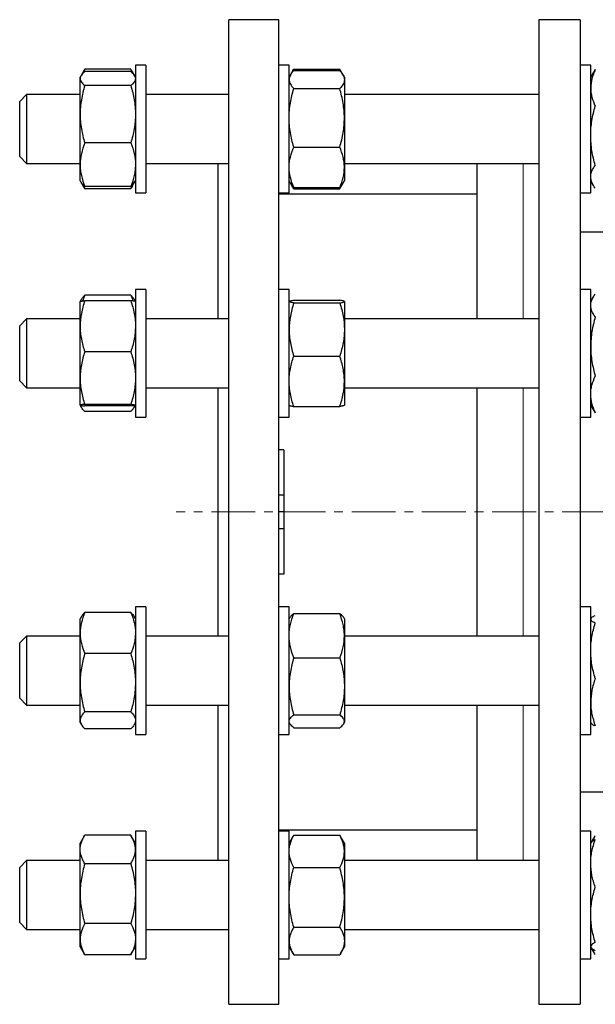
# Model space of a CAD drawing. Header units: millimetres. Extents: x 36 to 762, y 58 to 770.
# Tile 4 of 5: x 422 to 589, y 475 to 760. Entities that reach past the tile are written whole.
import ezdxf

# ---------------------------------------------------------------- set-up
doc = ezdxf.new("R2010")
doc.units = ezdxf.units.MM
doc.linetypes.add('CENTERX2', pattern=[20.32, 12.7, -2.54, 2.54, -2.54])
doc.layers.add('FORMAT', color=7, linetype='Continuous')

msp = doc.modelspace()

# ---------------------------------------------------------------- linework, layer by layer
at = {"color": 7, "linetype": 'Continuous', "lineweight": 25}
for p, q in [((497.37, 760.05), (482.87, 760.05)), ((482.87, 475.05), (482.87, 760.05)), ((497.37, 475.05), (497.37, 760.05)), ((584.67, 760.05), (572.67, 760.05)), ((572.67, 760.05), (572.67, 617.55)), ((584.67, 760.05), (584.67, 617.55)), ((458.87, 746.91), (455.87, 746.91)), ((455.87, 746.91), (455.87, 709.91)), ((458.87, 746.91), (458.87, 709.91)), ((500.37, 746.91), (497.37, 746.91)), ((500.37, 709.91), (500.37, 746.91)), ((587.67, 746.91), (584.67, 746.91)), ((587.67, 709.91), (587.67, 746.91)), ((441.06, 745.48), (440.17, 743.94)), ((454.53, 745.73), (441.21, 745.73)), ((454.53, 745.02), (441.21, 745.02)), ((455.56, 743.94), (454.67, 745.48)), ((500.79, 744.15), (500.37, 743.41)), ((501.46, 745.31), (500.8, 744.17)), ((501.47, 745.31), (501.71, 745.72)), ((501.71, 745.72), (515.03, 745.72)), ((501.71, 745.33), (515.03, 745.33)), ((515.26, 745.31), (515.03, 745.72)), ((515.93, 744.17), (515.27, 745.31)), ((516.37, 743.41), (515.94, 744.15)), ((588.39, 744.66), (587.67, 743.41)), ((440.11, 743.84), (439.87, 743.41)), ((439.87, 743), (439.87, 743.41)), ((439.87, 732.68), (439.87, 743)), ((455.87, 743.41), (455.62, 743.84)), ((516.37, 743.41), (516.37, 742.71)), ((516.37, 742.71), (516.37, 731.63)), ((424.37, 738.41), (422.37, 736.41)), ((439.87, 738.41), (424.37, 738.41)), ((424.37, 738.41), (424.37, 718.41)), ((454.53, 740.98), (441.21, 740.98)), ((482.87, 738.41), (458.87, 738.41)), ((501.71, 740.09), (515.03, 740.09)), ((572.67, 738.41), (516.37, 738.41)), ((422.37, 720.41), (422.37, 736.41)), ((439.87, 718.09), (439.87, 732.68)), ((516.37, 731.63), (516.37, 717.34)), ((454.53, 724.37), (441.21, 724.37)), ((501.71, 723.18), (515.03, 723.18)), ((422.37, 720.41), (424.37, 718.41)), ((424.37, 718.41), (439.87, 718.41)), ((424.37, 718.41), (424.37, 718.41)), ((458.87, 718.41), (482.87, 718.41)), ((479.87, 673.47), (479.87, 718.41)), ((516.37, 718.41), (572.67, 718.41)), ((554.67, 718.41), (554.67, 673.47)), ((439.87, 713.41), (439.87, 718.09)), ((516.37, 717.34), (516.37, 713.41)), ((439.87, 713.41), (440.11, 712.98)), ((440.11, 712.98), (441.06, 711.34)), ((454.67, 711.34), (455.62, 712.98)), ((455.62, 712.98), (455.87, 713.41)), ((500.37, 713.41), (500.79, 712.67)), ((500.79, 712.67), (501.46, 711.52)), ((515.27, 711.52), (515.94, 712.67)), ((515.94, 712.67), (516.37, 713.41)), ((587.67, 713.41), (588.39, 712.17)), ((441.07, 711.35), (441.21, 711.1)), ((454.53, 711.81), (441.21, 711.81)), ((454.53, 711.1), (441.21, 711.1)), ((454.67, 711.35), (454.53, 711.1)), ((455.87, 709.91), (458.87, 709.91)), ((497.37, 709.91), (500.37, 709.91)), ((501.71, 711.5), (515.03, 711.5)), ((501.71, 711.11), (515.03, 711.11)), ((584.67, 709.91), (587.67, 709.91)), ((554.67, 709.55), (497.37, 709.55)), ((687.37, 698.55), (584.67, 698.55)), ((458.87, 681.97), (455.87, 681.97)), ((455.87, 681.97), (455.87, 644.97)), ((458.87, 681.97), (458.87, 644.97)), ((500.37, 681.97), (497.37, 681.97)), ((500.37, 644.97), (500.37, 681.97)), ((587.67, 681.97), (584.67, 681.97)), ((587.67, 644.97), (587.67, 681.97)), ((440.24, 679.12), (439.87, 678.47)), ((439.87, 671.31), (439.87, 678.47)), ((454.53, 680.31), (441.21, 680.31)), ((454.53, 678.69), (441.21, 678.69)), ((455.87, 678.47), (455.49, 679.12)), ((500.38, 678.49), (500.37, 678.47)), ((501.71, 678.85), (515.03, 678.85)), ((516.37, 678.47), (516.36, 678.49)), ((516.37, 678.47), (516.37, 678.45)), ((516.37, 678.45), (516.37, 670.37)), ((588.38, 679.7), (587.67, 678.47)), ((501.71, 678.06), (515.03, 678.06)), ((424.37, 673.47), (422.37, 671.47)), ((439.87, 673.47), (424.37, 673.47)), ((424.37, 673.47), (424.37, 653.47)), ((482.87, 673.47), (458.87, 673.47)), ((572.67, 673.47), (516.37, 673.47)), ((422.37, 655.47), (422.37, 671.47)), ((439.87, 656.31), (439.87, 671.31)), ((516.37, 670.37), (516.37, 655.39)), ((454.53, 663.93), (441.21, 663.93)), ((501.71, 662.68), (515.03, 662.68)), ((439.87, 648.47), (439.87, 656.31)), ((422.37, 655.47), (424.37, 653.47)), ((424.37, 653.47), (439.87, 653.47)), ((458.87, 653.47), (482.87, 653.47)), ((479.87, 581.63), (479.87, 653.47)), ((516.37, 655.39), (516.37, 648.47)), ((516.37, 653.47), (572.67, 653.47)), ((554.67, 653.47), (554.67, 617.55)), ((439.87, 648.47), (440.24, 647.82)), ((454.53, 648.7), (441.21, 648.7)), ((454.53, 648.25), (441.21, 648.25)), ((455.49, 647.82), (455.87, 648.47)), ((500.37, 648.47), (500.38, 648.45)), ((501.71, 648.09), (515.03, 648.09)), ((516.36, 648.45), (516.37, 648.47)), ((587.67, 648.47), (588.38, 647.24)), ((454.53, 646.63), (441.21, 646.63)), ((455.87, 644.97), (458.87, 644.97)), ((497.37, 644.97), (500.37, 644.97)), ((584.67, 644.97), (587.67, 644.97)), ((498.87, 635.55), (497.37, 635.55)), ((498.87, 635.55), (498.87, 622.43)), ((498.87, 622.43), (497.37, 622.43)), ((498.87, 622.43), (498.87, 617.55)), ((498.87, 617.55), (497.37, 617.55)), ((498.87, 617.55), (498.87, 612.66)), ((554.67, 617.55), (554.67, 581.63)), ((572.67, 617.55), (572.67, 475.05)), ((584.67, 617.55), (584.67, 475.05)), ((498.87, 612.66), (497.37, 612.66)), ((498.87, 612.66), (498.87, 599.55)), ((498.87, 599.55), (497.37, 599.55)), ((458.87, 590.13), (455.87, 590.13)), ((455.87, 590.13), (455.87, 553.13)), ((458.87, 590.13), (458.87, 553.13)), ((500.37, 590.13), (497.37, 590.13)), ((500.37, 588.72), (500.37, 590.13)), ((587.67, 590.13), (584.67, 590.13)), ((587.67, 588.72), (587.67, 590.13)), ((440.24, 587.27), (439.87, 586.63)), ((454.53, 588.47), (441.21, 588.47)), ((455.87, 586.63), (455.49, 587.27)), ((500.37, 553.13), (500.37, 588.72)), ((501.71, 588.14), (515.03, 588.14)), ((587.67, 553.13), (587.67, 588.72)), ((439.87, 582.51), (439.87, 586.63)), ((500.57, 586.99), (500.37, 586.63)), ((516.37, 586.63), (516.16, 586.99)), ((516.37, 586.63), (516.37, 581.74)), ((587.74, 586.75), (587.67, 586.63)), ((424.37, 581.63), (422.37, 579.63)), ((439.87, 581.63), (424.37, 581.63)), ((424.37, 581.63), (424.37, 561.63)), ((439.87, 568.13), (439.87, 582.51)), ((482.87, 581.63), (458.87, 581.63)), ((516.37, 581.74), (516.37, 567.09)), ((572.67, 581.63), (516.37, 581.63)), ((422.37, 563.63), (422.37, 579.63)), ((454.53, 576.55), (441.21, 576.55)), ((501.71, 575.34), (515.03, 575.34)), ((439.87, 557.24), (439.87, 568.13)), ((516.37, 567.09), (516.37, 556.98)), ((422.37, 563.63), (424.37, 561.63)), ((424.37, 561.63), (439.87, 561.63)), ((458.87, 561.63), (482.87, 561.63)), ((479.87, 516.68), (479.87, 561.63)), ((516.37, 561.63), (572.67, 561.63)), ((554.67, 561.63), (554.67, 516.68)), ((454.53, 559.71), (441.21, 559.71)), ((501.71, 558.83), (515.03, 558.83)), ((439.87, 556.63), (439.87, 557.24)), ((439.87, 556.63), (440.24, 555.98)), ((455.49, 555.98), (455.87, 556.63)), ((500.37, 556.63), (500.57, 556.26)), ((516.16, 556.26), (516.37, 556.63)), ((516.37, 556.98), (516.37, 556.63)), ((587.67, 556.63), (587.74, 556.5)), ((454.53, 554.78), (441.21, 554.78)), ((455.87, 553.13), (458.87, 553.13)), ((497.37, 553.13), (500.37, 553.13)), ((501.71, 555.12), (515.03, 555.12)), ((584.67, 553.13), (587.67, 553.13)), ((584.67, 536.55), (687.37, 536.55)), ((458.87, 525.18), (455.87, 525.18)), ((455.87, 525.18), (455.87, 488.18)), ((458.87, 525.18), (458.87, 488.18)), ((497.37, 525.55), (554.67, 525.55)), ((500.37, 525.18), (497.37, 525.18)), ((500.37, 513.78), (500.37, 525.18)), ((587.67, 525.18), (584.67, 525.18)), ((587.67, 513.78), (587.67, 525.18)), ((441.06, 523.75), (439.87, 521.68)), ((439.87, 519.87), (439.87, 521.68)), ((454.53, 524), (441.21, 524)), ((455.87, 521.68), (454.67, 523.75)), ((501.46, 523.58), (500.37, 521.68)), ((501.71, 523.98), (501.46, 523.58)), ((501.71, 523.98), (515.03, 523.98)), ((515.03, 523.98), (515.27, 523.58)), ((516.37, 521.68), (515.27, 523.58)), ((516.37, 521.68), (516.37, 519.32)), ((587.75, 521.82), (587.67, 521.68)), ((588.39, 522.93), (587.75, 521.82)), ((439.87, 507.08), (439.87, 519.87)), ((516.37, 519.32), (516.37, 506)), ((424.37, 516.68), (422.37, 514.68)), ((439.87, 516.68), (424.37, 516.68)), ((424.37, 516.68), (424.37, 496.68)), ((482.87, 516.68), (458.87, 516.68)), ((572.67, 516.68), (516.37, 516.68)), ((422.37, 498.68), (422.37, 514.68)), ((454.53, 515.74), (441.21, 515.74)), ((500.37, 488.18), (500.37, 513.78)), ((501.71, 514.65), (515.03, 514.65)), ((587.67, 488.18), (587.67, 513.78)), ((439.87, 493.89), (439.87, 507.08)), ((516.37, 506), (516.37, 493.36)), ((422.37, 498.68), (424.37, 496.68)), ((424.37, 496.68), (439.87, 496.68)), ((454.53, 498.42), (441.21, 498.42)), ((458.87, 496.68), (482.87, 496.68)), ((501.71, 497.35), (515.03, 497.35)), ((516.37, 496.68), (572.67, 496.68)), ((439.87, 491.68), (439.87, 493.89)), ((516.37, 493.36), (516.37, 491.68)), ((439.87, 491.68), (441.06, 489.61)), ((454.67, 489.61), (455.87, 491.68)), ((500.37, 491.68), (501.46, 489.78)), ((515.27, 489.78), (516.37, 491.68)), ((587.67, 491.68), (587.75, 491.55)), ((587.76, 491.52), (588.39, 490.44)), ((441.21, 489.37), (441.06, 489.62)), ((454.53, 489.37), (441.21, 489.37)), ((454.53, 489.37), (454.67, 489.62)), ((455.87, 488.18), (458.87, 488.18)), ((497.37, 488.18), (500.37, 488.18)), ((501.71, 489.38), (515.03, 489.38)), ((584.67, 488.18), (587.67, 488.18)), ((482.87, 475.05), (497.37, 475.05)), ((572.67, 475.05), (584.67, 475.05))]:
    msp.add_line(p, q, dxfattribs=at)
at = {"color": 8, "linetype": 'Continuous', "lineweight": 18}
for p, q in [((568.11, 673.47), (568.11, 718.41)), ((568.11, 617.55), (568.11, 653.47)), ((568.11, 581.63), (568.11, 617.55)), ((568.11, 516.68), (568.11, 561.63))]:
    msp.add_line(p, q, dxfattribs=at)
at = {"color": 7, "linetype": 'Continuous', "lineweight": 25}
for points, knots in [([(441.21, 745.02), (440.8, 744.69), (440.46, 744.36), (439.99, 743.68), (439.87, 743.34), (439.87, 743)], [0, 0, 0, 0, 0.5, 0.5, 1, 1, 1, 1]), ([(441.21, 745.73), (441.1, 745.55), (440.9, 745.21), (440.66, 744.75), (440.54, 744.47), (440.5, 744.36)], [0, 0, 0, 0, 0.383356, 0.767004, 1, 1, 1, 1]), ([(454.53, 745.73), (454.63, 745.55), (454.83, 745.21), (455.07, 744.75), (455.19, 744.47), (455.23, 744.36)], [0, 0, 0, 0, 0.383356, 0.767004, 1, 1, 1, 1]), ([(454.53, 745.02), (454.94, 744.69), (455.27, 744.36), (455.74, 743.68), (455.87, 743.34), (455.87, 743)], [0, 0, 0, 0, 0.5, 0.5, 1, 1, 1, 1]), ([(501.71, 745.33), (501.5, 745.12), (501.32, 744.9), (500.98, 744.47), (500.84, 744.25), (500.49, 743.59), (500.37, 743.15), (500.37, 742.71)], [0, 0, 0, 0, 0.25, 0.25, 0.5, 0.5, 1, 1, 1, 1]), ([(501.27, 744.84), (501.3, 744.89), (501.42, 745.19), (501.58, 745.48), (501.71, 745.72)], [0, 0, 0, 0, 0.185245, 1, 1, 1, 1]), ([(515.46, 744.84), (515.43, 744.89), (515.31, 745.19), (515.15, 745.48), (515.03, 745.72)], [0, 0, 0, 0, 0.1852453, 1, 1, 1, 1]), ([(515.03, 745.33), (515.23, 745.12), (515.42, 744.9), (515.75, 744.47), (515.89, 744.25), (516.24, 743.59), (516.37, 743.15), (516.37, 742.71)], [0, 0, 0, 0, 0.25, 0.25, 0.5, 0.5, 1, 1, 1, 1]), ([(589.01, 745.59), (588.81, 745.16), (588.62, 744.73), (588.29, 743.85), (588.15, 743.41), (587.8, 742.1), (587.67, 741.21), (587.67, 740.32)], [0, 0, 0, 0, 0.25, 0.25, 0.5, 0.5, 1, 1, 1, 1]), ([(589.01, 745.59), (588.88, 745.41), (588.65, 745.1), (588.47, 744.79), (588.39, 744.66)], [0, 0, 0, 0, 0.579015, 1, 1, 1, 1]), ([(439.87, 743), (439.87, 742.83), (439.9, 742.66), (440.02, 742.32), (440.11, 742.15), (440.46, 741.64), (440.8, 741.31), (441.21, 740.98)], [0, 0, 0, 0, 0.25, 0.25, 0.5, 0.5, 1, 1, 1, 1]), ([(455.87, 743), (455.87, 742.83), (455.83, 742.66), (455.71, 742.32), (455.62, 742.15), (455.27, 741.64), (454.93, 741.31), (454.53, 740.98)], [0, 0, 0, 0, 0.25, 0.25, 0.5, 0.5, 1, 1, 1, 1]), ([(500.37, 742.71), (500.37, 742.49), (500.4, 742.27), (500.52, 741.82), (500.61, 741.6), (500.97, 740.94), (501.3, 740.52), (501.71, 740.09)], [0, 0, 0, 0, 0.25, 0.25, 0.5, 0.5, 1, 1, 1, 1]), ([(516.37, 742.71), (516.37, 742.49), (516.34, 742.27), (516.21, 741.82), (516.12, 741.6), (515.77, 740.94), (515.43, 740.52), (515.03, 740.09)], [0, 0, 0, 0, 0.25, 0.25, 0.5, 0.5, 1, 1, 1, 1]), ([(441.21, 740.98), (441, 740.3), (440.82, 739.62), (440.48, 738.24), (440.34, 737.55), (439.99, 735.47), (439.87, 734.08), (439.87, 732.68)], [0, 0, 0, 0, 0.25, 0.25, 0.5, 0.5, 1, 1, 1, 1]), ([(454.53, 740.98), (454.73, 740.3), (454.92, 739.62), (455.25, 738.24), (455.39, 737.55), (455.74, 735.47), (455.87, 734.08), (455.87, 732.68)], [0, 0, 0, 0, 0.25, 0.25, 0.5, 0.5, 1, 1, 1, 1]), ([(500.37, 731.63), (500.37, 732.35), (500.4, 733.07), (500.52, 734.5), (500.61, 735.21), (500.96, 737.32), (501.3, 738.71), (501.71, 740.09)], [0, 0, 0, 0, 0.25, 0.25, 0.5, 0.5, 1, 1, 1, 1]), ([(516.37, 731.63), (516.37, 732.35), (516.33, 733.07), (516.21, 734.5), (516.12, 735.21), (515.77, 737.32), (515.43, 738.71), (515.03, 740.09)], [0, 0, 0, 0, 0.25, 0.25, 0.5, 0.5, 1, 1, 1, 1]), ([(587.67, 740.32), (587.67, 739.88), (587.7, 739.43), (587.82, 738.53), (587.92, 738.09), (588.27, 736.77), (588.61, 735.91), (589.01, 735.06)], [0, 0, 0, 0, 0.25, 0.25, 0.5, 0.5, 1, 1, 1, 1]), ([(439.87, 732.68), (439.87, 731.97), (439.9, 731.27), (440.02, 729.86), (440.11, 729.16), (440.47, 727.08), (440.8, 725.72), (441.21, 724.37)], [0, 0, 0, 0, 0.25, 0.25, 0.5, 0.5, 1, 1, 1, 1]), ([(455.87, 732.68), (455.87, 731.97), (455.84, 731.27), (455.71, 729.86), (455.62, 729.16), (455.27, 727.08), (454.93, 725.72), (454.53, 724.37)], [0, 0, 0, 0, 0.25, 0.25, 0.5, 0.5, 1, 1, 1, 1]), ([(587.67, 726.47), (587.67, 727.2), (587.7, 727.93), (587.82, 729.38), (587.92, 730.1), (588.27, 732.24), (588.6, 733.66), (589.01, 735.06)], [0, 0, 0, 0, 0.25, 0.25, 0.5, 0.5, 1, 1, 1, 1]), ([(501.71, 723.18), (501.3, 724.56), (500.96, 725.95), (500.49, 728.77), (500.37, 730.19), (500.37, 731.63)], [0, 0, 0, 0, 0.5, 0.5, 1, 1, 1, 1]), ([(515.03, 723.18), (515.44, 724.56), (515.77, 725.95), (516.24, 728.77), (516.37, 730.19), (516.37, 731.63)], [0, 0, 0, 0, 0.5, 0.5, 1, 1, 1, 1]), ([(441.21, 724.37), (440.8, 723.35), (440.46, 722.31), (439.99, 720.22), (439.87, 719.16), (439.87, 718.09)], [0, 0, 0, 0, 0.5, 0.5, 1, 1, 1, 1]), ([(454.53, 724.37), (454.94, 723.35), (455.27, 722.31), (455.74, 720.22), (455.87, 719.16), (455.87, 718.09)], [0, 0, 0, 0, 0.5, 0.5, 1, 1, 1, 1]), ([(589.01, 717.88), (588.6, 719.29), (588.26, 720.7), (587.8, 723.56), (587.67, 725.01), (587.67, 726.47)], [0, 0, 0, 0, 0.5, 0.5, 1, 1, 1, 1]), ([(500.37, 717.34), (500.37, 717.83), (500.4, 718.33), (500.52, 719.31), (500.61, 719.8), (500.96, 721.26), (501.3, 722.22), (501.71, 723.18)], [0, 0, 0, 0, 0.25, 0.25, 0.5, 0.5, 1, 1, 1, 1]), ([(516.37, 717.34), (516.37, 717.83), (516.33, 718.33), (516.21, 719.31), (516.12, 719.8), (515.77, 721.26), (515.43, 722.22), (515.03, 723.18)], [0, 0, 0, 0, 0.25, 0.25, 0.5, 0.5, 1, 1, 1, 1]), ([(439.87, 718.09), (439.87, 717.56), (439.9, 717.02), (440.02, 715.96), (440.11, 715.44), (440.46, 713.87), (440.8, 712.83), (441.21, 711.81)], [0, 0, 0, 0, 0.25, 0.25, 0.5, 0.5, 1, 1, 1, 1]), ([(455.87, 718.09), (455.87, 717.56), (455.83, 717.02), (455.71, 715.96), (455.62, 715.44), (455.27, 713.87), (454.93, 712.83), (454.53, 711.81)], [0, 0, 0, 0, 0.25, 0.25, 0.5, 0.5, 1, 1, 1, 1]), ([(501.71, 711.5), (501.3, 712.45), (500.96, 713.41), (500.49, 715.36), (500.37, 716.34), (500.37, 717.34)], [0, 0, 0, 0, 0.5, 0.5, 1, 1, 1, 1]), ([(515.03, 711.5), (515.44, 712.45), (515.77, 713.41), (516.24, 715.36), (516.37, 716.34), (516.37, 717.34)], [0, 0, 0, 0, 0.5, 0.5, 1, 1, 1, 1]), ([(587.67, 714.56), (587.67, 714.84), (587.7, 715.13), (587.82, 715.69), (587.92, 715.96), (588.27, 716.79), (588.6, 717.34), (589.01, 717.88)], [0, 0, 0, 0, 0.25, 0.25, 0.5, 0.5, 1, 1, 1, 1]), ([(441.21, 711.81), (441.08, 711.92), (440.82, 712.13), (440.49, 712.46), (440.25, 712.75), (440.16, 712.92), (440.12, 712.99)], [0, 0, 0, 0, 0.280135, 0.56035, 0.840418, 1, 1, 1, 1]), ([(454.53, 711.81), (454.66, 711.92), (454.92, 712.13), (455.24, 712.46), (455.48, 712.75), (455.58, 712.92), (455.61, 712.99)], [0, 0, 0, 0, 0.280135, 0.56035, 0.840418, 1, 1, 1, 1]), ([(500.8, 712.68), (500.84, 712.6), (500.98, 712.36), (501.28, 711.97), (501.56, 711.65), (501.71, 711.5)], [0, 0, 0, 0, 0.193347, 0.596656, 1, 1, 1, 1]), ([(515.93, 712.68), (515.89, 712.6), (515.76, 712.36), (515.46, 711.97), (515.17, 711.65), (515.03, 711.5)], [0, 0, 0, 0, 0.193347, 0.596656, 1, 1, 1, 1]), ([(589.01, 711.24), (588.6, 711.78), (588.26, 712.33), (587.8, 713.44), (587.67, 713.99), (587.67, 714.56)], [0, 0, 0, 0, 0.5, 0.5, 1, 1, 1, 1]), ([(440.58, 712.38), (440.67, 712.18), (440.85, 711.75), (441.08, 711.33), (441.21, 711.1)], [0, 0, 0, 0, 0.457214, 1, 1, 1, 1]), ([(455.15, 712.38), (455.07, 712.18), (454.88, 711.75), (454.65, 711.33), (454.53, 711.1)], [0, 0, 0, 0, 0.457214, 1, 1, 1, 1]), ([(501.71, 711.11), (501.6, 711.28), (501.4, 711.61), (501.19, 711.99), (501.1, 712.21), (501.08, 712.25)], [0, 0, 0, 0, 0.442474, 0.885285, 1, 1, 1, 1]), ([(515.03, 711.11), (515.13, 711.28), (515.33, 711.61), (515.54, 711.99), (515.63, 712.21), (515.65, 712.25)], [0, 0, 0, 0, 0.442474, 0.885285, 1, 1, 1, 1]), ([(441.21, 678.69), (440.8, 677.49), (440.46, 676.27), (439.99, 673.81), (439.87, 672.57), (439.87, 671.31)], [0, 0, 0, 0, 0.5, 0.5, 1, 1, 1, 1]), ([(439.87, 678.46), (439.87, 678.48), (439.9, 678.5), (440.02, 678.54), (440.11, 678.56), (440.46, 678.62), (440.8, 678.66), (441.21, 678.69)], [0, 0, 0, 0, 0.25, 0.25, 0.5, 0.5, 1, 1, 1, 1]), ([(440.25, 679.11), (440.31, 679.22), (440.45, 679.47), (440.78, 679.87), (441.06, 680.16), (441.21, 680.31)], [0, 0, 0, 0, 0.252568, 0.626268, 1, 1, 1, 1]), ([(441.21, 680.31), (441.07, 679.99), (440.85, 679.43), (440.66, 678.87), (440.59, 678.63)], [0, 0, 0, 0, 0.575033, 1, 1, 1, 1]), ([(454.53, 680.31), (454.66, 679.99), (454.89, 679.43), (455.07, 678.87), (455.15, 678.63)], [0, 0, 0, 0, 0.575033, 1, 1, 1, 1]), ([(455.48, 679.11), (455.43, 679.22), (455.28, 679.47), (454.96, 679.87), (454.67, 680.16), (454.53, 680.31)], [0, 0, 0, 0, 0.252568, 0.626268, 1, 1, 1, 1]), ([(454.53, 678.69), (454.94, 677.49), (455.27, 676.27), (455.74, 673.81), (455.87, 672.57), (455.87, 671.31)], [0, 0, 0, 0, 0.5, 0.5, 1, 1, 1, 1]), ([(455.87, 678.46), (455.87, 678.48), (455.83, 678.5), (455.71, 678.54), (455.62, 678.56), (455.27, 678.62), (454.93, 678.66), (454.53, 678.69)], [0, 0, 0, 0, 0.25, 0.25, 0.5, 0.5, 1, 1, 1, 1]), ([(501.71, 678.06), (501.3, 678.13), (500.96, 678.19), (500.49, 678.32), (500.37, 678.39), (500.37, 678.45)], [0, 0, 0, 0, 0.5, 0.5, 1, 1, 1, 1]), ([(500.38, 678.49), (500.39, 678.5), (500.43, 678.54), (500.57, 678.6), (500.76, 678.67), (501.02, 678.73), (501.34, 678.79), (501.58, 678.83), (501.71, 678.85)], [0, 0, 0, 0, 0.158328, 0.324904, 0.491394, 0.660892, 0.830468, 1, 1, 1, 1]), ([(516.37, 678.45), (516.37, 678.49), (516.33, 678.52), (516.21, 678.59), (516.12, 678.62), (515.77, 678.72), (515.43, 678.78), (515.03, 678.85)], [0, 0, 0, 0, 0.25, 0.25, 0.5, 0.5, 1, 1, 1, 1]), ([(515.03, 678.06), (515.44, 678.13), (515.77, 678.19), (516.24, 678.32), (516.37, 678.39), (516.37, 678.45)], [0, 0, 0, 0, 0.5, 0.5, 1, 1, 1, 1]), ([(587.67, 677.33), (587.67, 677.61), (587.7, 677.9), (587.82, 678.45), (587.92, 678.73), (588.27, 679.56), (588.6, 680.1), (589.01, 680.64)], [0, 0, 0, 0, 0.25, 0.25, 0.5, 0.5, 1, 1, 1, 1]), ([(501.71, 678.06), (501.5, 677.44), (501.32, 676.8), (500.98, 675.53), (500.84, 674.89), (500.49, 672.96), (500.37, 671.67), (500.37, 670.37)], [0, 0, 0, 0, 0.25, 0.25, 0.5, 0.5, 1, 1, 1, 1]), ([(515.03, 678.06), (515.23, 677.44), (515.42, 676.8), (515.75, 675.53), (515.89, 674.89), (516.24, 672.96), (516.37, 671.67), (516.37, 670.37)], [0, 0, 0, 0, 0.25, 0.25, 0.5, 0.5, 1, 1, 1, 1]), ([(589.01, 674.03), (588.6, 674.57), (588.26, 675.11), (587.8, 676.21), (587.67, 676.77), (587.67, 677.33)], [0, 0, 0, 0, 0.5, 0.5, 1, 1, 1, 1]), ([(589.01, 674.03), (588.81, 673.33), (588.62, 672.62), (588.29, 671.2), (588.15, 670.48), (587.8, 668.33), (587.67, 666.89), (587.67, 665.44)], [0, 0, 0, 0, 0.25, 0.25, 0.5, 0.5, 1, 1, 1, 1]), ([(439.87, 671.31), (439.87, 670.68), (439.9, 670.05), (440.02, 668.81), (440.11, 668.19), (440.46, 666.35), (440.8, 665.13), (441.21, 663.93)], [0, 0, 0, 0, 0.25, 0.25, 0.5, 0.5, 1, 1, 1, 1]), ([(455.87, 671.31), (455.87, 670.68), (455.83, 670.05), (455.71, 668.81), (455.62, 668.19), (455.27, 666.35), (454.93, 665.13), (454.53, 663.93)], [0, 0, 0, 0, 0.25, 0.25, 0.5, 0.5, 1, 1, 1, 1]), ([(500.37, 670.37), (500.37, 669.72), (500.4, 669.07), (500.52, 667.76), (500.61, 667.11), (500.97, 665.19), (501.3, 663.93), (501.71, 662.68)], [0, 0, 0, 0, 0.25, 0.25, 0.5, 0.5, 1, 1, 1, 1]), ([(516.37, 670.37), (516.37, 669.72), (516.34, 669.07), (516.21, 667.76), (516.12, 667.11), (515.77, 665.19), (515.43, 663.93), (515.03, 662.68)], [0, 0, 0, 0, 0.25, 0.25, 0.5, 0.5, 1, 1, 1, 1]), ([(587.67, 665.44), (587.67, 664.72), (587.7, 663.99), (587.82, 662.53), (587.92, 661.8), (588.27, 659.65), (588.61, 658.25), (589.01, 656.86)], [0, 0, 0, 0, 0.25, 0.25, 0.5, 0.5, 1, 1, 1, 1]), ([(441.21, 663.93), (441, 663.31), (440.82, 662.68), (440.48, 661.42), (440.34, 660.79), (439.99, 658.88), (439.87, 657.6), (439.87, 656.31)], [0, 0, 0, 0, 0.25, 0.25, 0.5, 0.5, 1, 1, 1, 1]), ([(454.53, 663.93), (454.73, 663.31), (454.92, 662.68), (455.25, 661.42), (455.39, 660.79), (455.74, 658.88), (455.87, 657.6), (455.87, 656.31)], [0, 0, 0, 0, 0.25, 0.25, 0.5, 0.5, 1, 1, 1, 1]), ([(500.37, 655.39), (500.37, 656.01), (500.4, 656.63), (500.52, 657.86), (500.61, 658.47), (500.96, 660.29), (501.3, 661.49), (501.71, 662.68)], [0, 0, 0, 0, 0.25, 0.25, 0.5, 0.5, 1, 1, 1, 1]), ([(516.37, 655.39), (516.37, 656.01), (516.33, 656.63), (516.21, 657.86), (516.12, 658.47), (515.77, 660.29), (515.43, 661.49), (515.03, 662.68)], [0, 0, 0, 0, 0.25, 0.25, 0.5, 0.5, 1, 1, 1, 1]), ([(439.87, 656.31), (439.87, 655.67), (439.9, 655.03), (440.02, 653.73), (440.11, 653.09), (440.47, 651.18), (440.8, 649.93), (441.21, 648.7)], [0, 0, 0, 0, 0.25, 0.25, 0.5, 0.5, 1, 1, 1, 1]), ([(455.87, 656.31), (455.87, 655.67), (455.84, 655.03), (455.71, 653.73), (455.62, 653.09), (455.27, 651.18), (454.93, 649.93), (454.53, 648.7)], [0, 0, 0, 0, 0.25, 0.25, 0.5, 0.5, 1, 1, 1, 1]), ([(587.67, 651.58), (587.67, 652.03), (587.7, 652.48), (587.82, 653.37), (587.92, 653.81), (588.27, 655.13), (588.6, 656), (589.01, 656.86)], [0, 0, 0, 0, 0.25, 0.25, 0.5, 0.5, 1, 1, 1, 1]), ([(501.71, 648.09), (501.3, 649.29), (500.96, 650.49), (500.49, 652.92), (500.37, 654.14), (500.37, 655.39)], [0, 0, 0, 0, 0.5, 0.5, 1, 1, 1, 1]), ([(515.03, 648.09), (515.44, 649.29), (515.77, 650.49), (516.24, 652.92), (516.37, 654.14), (516.37, 655.39)], [0, 0, 0, 0, 0.5, 0.5, 1, 1, 1, 1]), ([(589.01, 646.3), (588.6, 647.16), (588.26, 648.03), (587.8, 649.79), (587.67, 650.68), (587.67, 651.58)], [0, 0, 0, 0, 0.5, 0.5, 1, 1, 1, 1]), ([(441.21, 648.7), (440.8, 648.67), (440.46, 648.63), (439.99, 648.55), (439.87, 648.51), (439.87, 648.47)], [0, 0, 0, 0, 0.5, 0.5, 1, 1, 1, 1]), ([(439.87, 648.47), (439.87, 648.46), (439.9, 648.44), (440.02, 648.4), (440.11, 648.38), (440.46, 648.32), (440.8, 648.28), (441.21, 648.25)], [0, 0, 0, 0, 0.25, 0.25, 0.5, 0.5, 1, 1, 1, 1]), ([(441.21, 646.63), (441.1, 646.73), (440.9, 646.94), (440.59, 647.29), (440.3, 647.7), (440.09, 648.09), (440.01, 648.33), (439.98, 648.41)], [0, 0, 0, 0, 0.1761915, 0.352517, 0.6055136, 0.8584838, 1, 1, 1, 1]), ([(454.53, 648.7), (454.94, 648.67), (455.27, 648.63), (455.74, 648.55), (455.87, 648.51), (455.87, 648.47)], [0, 0, 0, 0, 0.5, 0.5, 1, 1, 1, 1]), ([(455.87, 648.47), (455.87, 648.46), (455.83, 648.44), (455.71, 648.4), (455.62, 648.38), (455.27, 648.32), (454.93, 648.28), (454.53, 648.25)], [0, 0, 0, 0, 0.25, 0.25, 0.5, 0.5, 1, 1, 1, 1]), ([(454.53, 646.63), (454.63, 646.73), (454.83, 646.94), (455.14, 647.29), (455.43, 647.7), (455.65, 648.09), (455.73, 648.33), (455.76, 648.41)], [0, 0, 0, 0, 0.176192, 0.352517, 0.605514, 0.858484, 1, 1, 1, 1]), ([(500.38, 648.45), (500.39, 648.43), (500.43, 648.39), (500.57, 648.33), (500.76, 648.27), (501.02, 648.21), (501.34, 648.15), (501.58, 648.11), (501.71, 648.09)], [0, 0, 0, 0, 0.158328, 0.324904, 0.491394, 0.660892, 0.830468, 1, 1, 1, 1]), ([(516.36, 648.45), (516.34, 648.43), (516.3, 648.39), (516.17, 648.33), (515.97, 648.27), (515.71, 648.21), (515.4, 648.15), (515.15, 648.11), (515.03, 648.09)], [0, 0, 0, 0, 0.158328, 0.324904, 0.491394, 0.660892, 0.830468, 1, 1, 1, 1]), ([(588.38, 647.24), (588.47, 647.1), (588.66, 646.78), (588.89, 646.47), (589.01, 646.3)], [0, 0, 0, 0, 0.459364, 1, 1, 1, 1]), ([(441.21, 588.47), (440.8, 587.49), (440.46, 586.51), (439.99, 584.53), (439.87, 583.52), (439.87, 582.51)], [0, 0, 0, 0, 0.5, 0.5, 1, 1, 1, 1]), ([(441.21, 588.47), (441.1, 588.37), (440.9, 588.16), (440.6, 587.8), (440.37, 587.51), (440.27, 587.31), (440.25, 587.27)], [0, 0, 0, 0, 0.261352, 0.522904, 0.898184, 1, 1, 1, 1]), ([(454.53, 588.47), (454.94, 587.49), (455.27, 586.51), (455.74, 584.53), (455.87, 583.52), (455.87, 582.51)], [0, 0, 0, 0, 0.5, 0.5, 1, 1, 1, 1]), ([(454.53, 588.47), (454.63, 588.37), (454.83, 588.16), (455.14, 587.8), (455.36, 587.51), (455.46, 587.31), (455.49, 587.27)], [0, 0, 0, 0, 0.261352, 0.522904, 0.898184, 1, 1, 1, 1]), ([(500.37, 581.74), (500.37, 582.28), (500.4, 582.83), (500.52, 583.91), (500.61, 584.44), (500.96, 586.04), (501.3, 587.09), (501.71, 588.14)], [0, 0, 0, 0, 0.25, 0.25, 0.5, 0.5, 1, 1, 1, 1]), ([(501.71, 588.14), (501.58, 588.04), (501.32, 587.83), (500.99, 587.53), (500.74, 587.25), (500.63, 587.06), (500.58, 586.98)], [0, 0, 0, 0, 0.264623, 0.529321, 0.793881, 1, 1, 1, 1]), ([(516.37, 581.74), (516.37, 582.28), (516.33, 582.83), (516.21, 583.91), (516.12, 584.44), (515.77, 586.04), (515.43, 587.09), (515.03, 588.14)], [0, 0, 0, 0, 0.25, 0.25, 0.5, 0.5, 1, 1, 1, 1]), ([(515.03, 588.14), (515.16, 588.04), (515.42, 587.83), (515.74, 587.53), (516, 587.25), (516.1, 587.06), (516.15, 586.98)], [0, 0, 0, 0, 0.264623, 0.529321, 0.793881, 1, 1, 1, 1]), ([(587.67, 586.5), (587.67, 586.59), (587.7, 586.69), (587.82, 586.88), (587.92, 586.97), (588.27, 587.25), (588.6, 587.44), (589.01, 587.62)], [0, 0, 0, 0, 0.25, 0.25, 0.5, 0.5, 1, 1, 1, 1]), ([(589.01, 585.38), (588.6, 585.56), (588.26, 585.75), (587.8, 586.12), (587.67, 586.31), (587.67, 586.5)], [0, 0, 0, 0, 0.5, 0.5, 1, 1, 1, 1]), ([(587.67, 577.38), (587.67, 578.06), (587.7, 578.74), (587.82, 580.09), (587.92, 580.76), (588.27, 582.76), (588.6, 584.07), (589.01, 585.38)], [0, 0, 0, 0, 0.25, 0.25, 0.5, 0.5, 1, 1, 1, 1]), ([(439.87, 582.51), (439.87, 582), (439.9, 581.49), (440.02, 580.49), (440.11, 579.99), (440.46, 578.5), (440.8, 577.52), (441.21, 576.55)], [0, 0, 0, 0, 0.25, 0.25, 0.5, 0.5, 1, 1, 1, 1]), ([(455.87, 582.51), (455.87, 582), (455.83, 581.49), (455.71, 580.49), (455.62, 579.99), (455.27, 578.5), (454.93, 577.52), (454.53, 576.55)], [0, 0, 0, 0, 0.25, 0.25, 0.5, 0.5, 1, 1, 1, 1]), ([(501.71, 575.34), (501.3, 576.39), (500.96, 577.44), (500.49, 579.57), (500.37, 580.65), (500.37, 581.74)], [0, 0, 0, 0, 0.5, 0.5, 1, 1, 1, 1]), ([(515.03, 575.34), (515.44, 576.39), (515.77, 577.44), (516.24, 579.57), (516.37, 580.65), (516.37, 581.74)], [0, 0, 0, 0, 0.5, 0.5, 1, 1, 1, 1]), ([(441.21, 576.55), (440.8, 575.17), (440.46, 573.78), (439.99, 570.98), (439.87, 569.56), (439.87, 568.13)], [0, 0, 0, 0, 0.5, 0.5, 1, 1, 1, 1]), ([(454.53, 576.55), (454.94, 575.17), (455.27, 573.78), (455.74, 570.98), (455.87, 569.56), (455.87, 568.13)], [0, 0, 0, 0, 0.5, 0.5, 1, 1, 1, 1]), ([(589.01, 569.38), (588.6, 570.69), (588.26, 572.01), (587.8, 574.67), (587.67, 576.02), (587.67, 577.38)], [0, 0, 0, 0, 0.5, 0.5, 1, 1, 1, 1]), ([(501.71, 575.34), (501.5, 574.67), (501.32, 574), (500.98, 572.62), (500.84, 571.94), (500.49, 569.87), (500.37, 568.48), (500.37, 567.09)], [0, 0, 0, 0, 0.25, 0.25, 0.5, 0.5, 1, 1, 1, 1]), ([(515.03, 575.34), (515.23, 574.67), (515.42, 574), (515.75, 572.62), (515.89, 571.94), (516.24, 569.87), (516.37, 568.48), (516.37, 567.09)], [0, 0, 0, 0, 0.25, 0.25, 0.5, 0.5, 1, 1, 1, 1]), ([(439.87, 568.13), (439.87, 567.41), (439.9, 566.69), (440.02, 565.27), (440.11, 564.57), (440.46, 562.47), (440.8, 561.08), (441.21, 559.71)], [0, 0, 0, 0, 0.25, 0.25, 0.5, 0.5, 1, 1, 1, 1]), ([(455.87, 568.13), (455.87, 567.41), (455.83, 566.69), (455.71, 565.27), (455.62, 564.57), (455.27, 562.47), (454.93, 561.08), (454.53, 559.71)], [0, 0, 0, 0, 0.25, 0.25, 0.5, 0.5, 1, 1, 1, 1]), ([(589.01, 569.38), (588.81, 568.82), (588.62, 568.26), (588.29, 567.12), (588.15, 566.54), (587.8, 564.82), (587.67, 563.67), (587.67, 562.51)], [0, 0, 0, 0, 0.25, 0.25, 0.5, 0.5, 1, 1, 1, 1]), ([(500.37, 567.09), (500.37, 566.39), (500.4, 565.69), (500.52, 564.29), (500.61, 563.59), (500.97, 561.52), (501.3, 560.17), (501.71, 558.83)], [0, 0, 0, 0, 0.25, 0.25, 0.5, 0.5, 1, 1, 1, 1]), ([(516.37, 567.09), (516.37, 566.39), (516.34, 565.69), (516.21, 564.29), (516.12, 563.59), (515.77, 561.52), (515.43, 560.17), (515.03, 558.83)], [0, 0, 0, 0, 0.25, 0.25, 0.5, 0.5, 1, 1, 1, 1]), ([(587.67, 562.51), (587.67, 561.92), (587.7, 561.34), (587.82, 560.17), (587.92, 559.59), (588.27, 557.87), (588.61, 556.74), (589.01, 555.63)], [0, 0, 0, 0, 0.25, 0.25, 0.5, 0.5, 1, 1, 1, 1]), ([(441.21, 559.71), (441, 559.51), (440.82, 559.3), (440.48, 558.89), (440.34, 558.69), (439.99, 558.07), (439.87, 557.66), (439.87, 557.24)], [0, 0, 0, 0, 0.25, 0.25, 0.5, 0.5, 1, 1, 1, 1]), ([(454.53, 559.71), (454.73, 559.51), (454.92, 559.3), (455.25, 558.89), (455.39, 558.69), (455.74, 558.07), (455.87, 557.66), (455.87, 557.24)], [0, 0, 0, 0, 0.25, 0.25, 0.5, 0.5, 1, 1, 1, 1]), ([(500.37, 556.98), (500.37, 557.13), (500.4, 557.29), (500.52, 557.61), (500.61, 557.76), (500.96, 558.23), (501.3, 558.53), (501.71, 558.83)], [0, 0, 0, 0, 0.25, 0.25, 0.5, 0.5, 1, 1, 1, 1]), ([(516.37, 556.98), (516.37, 557.13), (516.33, 557.29), (516.21, 557.61), (516.12, 557.76), (515.77, 558.23), (515.43, 558.53), (515.03, 558.83)], [0, 0, 0, 0, 0.25, 0.25, 0.5, 0.5, 1, 1, 1, 1]), ([(439.87, 557.24), (439.87, 557.04), (439.9, 556.83), (440.02, 556.41), (440.11, 556.2), (440.47, 555.58), (440.8, 555.18), (441.21, 554.78)], [0, 0, 0, 0, 0.25, 0.25, 0.5, 0.5, 1, 1, 1, 1]), ([(455.87, 557.24), (455.87, 557.04), (455.84, 556.83), (455.71, 556.41), (455.62, 556.2), (455.27, 555.58), (454.93, 555.18), (454.53, 554.78)], [0, 0, 0, 0, 0.25, 0.25, 0.5, 0.5, 1, 1, 1, 1]), ([(501.71, 555.12), (501.3, 555.42), (500.96, 555.73), (500.49, 556.35), (500.37, 556.66), (500.37, 556.98)], [0, 0, 0, 0, 0.5, 0.5, 1, 1, 1, 1]), ([(515.03, 555.12), (515.44, 555.42), (515.77, 555.73), (516.24, 556.35), (516.37, 556.66), (516.37, 556.98)], [0, 0, 0, 0, 0.5, 0.5, 1, 1, 1, 1]), ([(587.74, 556.5), (587.74, 556.5), (587.77, 556.44), (587.87, 556.32), (588.07, 556.15), (588.33, 555.98), (588.64, 555.8), (588.89, 555.69), (589.01, 555.63)], [0, 0, 0, 0, 0.000676, 0.198452, 0.396127, 0.597374, 0.798713, 1, 1, 1, 1]), ([(439.87, 519.87), (439.87, 520.22), (439.9, 520.57), (440.02, 521.27), (440.11, 521.62), (440.47, 522.65), (440.8, 523.33), (441.21, 524)], [0, 0, 0, 0, 0.25, 0.25, 0.5, 0.5, 1, 1, 1, 1]), ([(455.87, 519.87), (455.87, 520.22), (455.84, 520.57), (455.71, 521.27), (455.62, 521.62), (455.27, 522.65), (454.93, 523.33), (454.53, 524)], [0, 0, 0, 0, 0.25, 0.25, 0.5, 0.5, 1, 1, 1, 1]), ([(500.37, 519.32), (500.37, 519.71), (500.4, 520.11), (500.52, 520.9), (500.61, 521.29), (500.96, 522.46), (501.3, 523.22), (501.71, 523.98)], [0, 0, 0, 0, 0.25, 0.25, 0.5, 0.5, 1, 1, 1, 1]), ([(516.37, 519.32), (516.37, 519.71), (516.33, 520.11), (516.21, 520.9), (516.12, 521.29), (515.77, 522.46), (515.43, 523.22), (515.03, 523.98)], [0, 0, 0, 0, 0.25, 0.25, 0.5, 0.5, 1, 1, 1, 1]), ([(587.67, 515.83), (587.67, 516.41), (587.7, 516.99), (587.82, 518.15), (587.92, 518.73), (588.27, 520.44), (588.6, 521.57), (589.01, 522.69)], [0, 0, 0, 0, 0.25, 0.25, 0.5, 0.5, 1, 1, 1, 1]), ([(589.01, 522.69), (588.91, 522.64), (588.7, 522.55), (588.4, 522.38), (588.1, 522.19), (587.89, 522.01), (587.78, 521.88), (587.75, 521.82), (587.75, 521.81)], [0, 0, 0, 0, 0.16619, 0.332507, 0.571142, 0.809753, 0.970787, 1, 1, 1, 1]), ([(588.39, 522.37), (588.46, 522.55), (588.63, 523.05), (588.86, 523.54), (589.01, 523.86)], [0, 0, 0, 0, 0.358347, 1, 1, 1, 1]), ([(589.01, 523.86), (588.88, 523.68), (588.65, 523.37), (588.47, 523.06), (588.39, 522.92)], [0, 0, 0, 0, 0.579015, 1, 1, 1, 1]), ([(441.21, 515.74), (441, 516.07), (440.82, 516.41), (440.48, 517.1), (440.34, 517.44), (439.99, 518.47), (439.87, 519.17), (439.87, 519.87)], [0, 0, 0, 0, 0.25, 0.25, 0.5, 0.5, 1, 1, 1, 1]), ([(454.53, 515.74), (454.73, 516.07), (454.92, 516.41), (455.25, 517.1), (455.39, 517.44), (455.74, 518.47), (455.87, 519.17), (455.87, 519.87)], [0, 0, 0, 0, 0.25, 0.25, 0.5, 0.5, 1, 1, 1, 1]), ([(501.71, 514.65), (501.3, 515.42), (500.96, 516.18), (500.49, 517.74), (500.37, 518.52), (500.37, 519.32)], [0, 0, 0, 0, 0.5, 0.5, 1, 1, 1, 1]), ([(515.03, 514.65), (515.44, 515.42), (515.77, 516.18), (516.24, 517.74), (516.37, 518.52), (516.37, 519.32)], [0, 0, 0, 0, 0.5, 0.5, 1, 1, 1, 1]), ([(441.21, 515.74), (440.8, 514.32), (440.46, 512.89), (439.99, 510.01), (439.87, 508.55), (439.87, 507.08)], [0, 0, 0, 0, 0.5, 0.5, 1, 1, 1, 1]), ([(454.53, 515.74), (454.94, 514.32), (455.27, 512.89), (455.74, 510.01), (455.87, 508.55), (455.87, 507.08)], [0, 0, 0, 0, 0.5, 0.5, 1, 1, 1, 1]), ([(500.37, 506), (500.37, 506.74), (500.4, 507.47), (500.52, 508.93), (500.61, 509.66), (500.96, 511.82), (501.3, 513.24), (501.71, 514.65)], [0, 0, 0, 0, 0.25, 0.25, 0.5, 0.5, 1, 1, 1, 1]), ([(516.37, 506), (516.37, 506.74), (516.33, 507.47), (516.21, 508.93), (516.12, 509.66), (515.77, 511.82), (515.43, 513.24), (515.03, 514.65)], [0, 0, 0, 0, 0.25, 0.25, 0.5, 0.5, 1, 1, 1, 1]), ([(589.01, 508.96), (588.6, 510.08), (588.26, 511.21), (587.8, 513.5), (587.67, 514.66), (587.67, 515.83)], [0, 0, 0, 0, 0.5, 0.5, 1, 1, 1, 1]), ([(587.67, 500.96), (587.67, 501.63), (587.7, 502.32), (587.82, 503.67), (587.92, 504.34), (588.27, 506.34), (588.6, 507.65), (589.01, 508.96)], [0, 0, 0, 0, 0.25, 0.25, 0.5, 0.5, 1, 1, 1, 1]), ([(439.87, 507.08), (439.87, 506.34), (439.9, 505.61), (440.02, 504.15), (440.11, 503.42), (440.46, 501.26), (440.8, 499.83), (441.21, 498.42)], [0, 0, 0, 0, 0.25, 0.25, 0.5, 0.5, 1, 1, 1, 1]), ([(455.87, 507.08), (455.87, 506.34), (455.83, 505.61), (455.71, 504.15), (455.62, 503.42), (455.27, 501.26), (454.93, 499.83), (454.53, 498.42)], [0, 0, 0, 0, 0.25, 0.25, 0.5, 0.5, 1, 1, 1, 1]), ([(501.71, 497.35), (501.3, 498.76), (500.96, 500.19), (500.49, 503.07), (500.37, 504.53), (500.37, 506)], [0, 0, 0, 0, 0.5, 0.5, 1, 1, 1, 1]), ([(515.03, 497.35), (515.44, 498.76), (515.77, 500.19), (516.24, 503.07), (516.37, 504.53), (516.37, 506)], [0, 0, 0, 0, 0.5, 0.5, 1, 1, 1, 1]), ([(589.01, 492.95), (588.6, 494.26), (588.26, 495.58), (587.8, 498.25), (587.67, 499.59), (587.67, 500.96)], [0, 0, 0, 0, 0.5, 0.5, 1, 1, 1, 1]), ([(441.21, 498.42), (440.8, 497.68), (440.46, 496.93), (439.99, 495.43), (439.87, 494.67), (439.87, 493.89)], [0, 0, 0, 0, 0.5, 0.5, 1, 1, 1, 1]), ([(454.53, 498.42), (454.94, 497.68), (455.27, 496.93), (455.74, 495.43), (455.87, 494.67), (455.87, 493.89)], [0, 0, 0, 0, 0.5, 0.5, 1, 1, 1, 1]), ([(501.71, 497.35), (501.5, 497.03), (501.32, 496.7), (500.98, 496.04), (500.84, 495.71), (500.49, 494.71), (500.37, 494.04), (500.37, 493.36)], [0, 0, 0, 0, 0.25, 0.25, 0.5, 0.5, 1, 1, 1, 1]), ([(515.03, 497.35), (515.23, 497.03), (515.42, 496.7), (515.75, 496.04), (515.89, 495.71), (516.24, 494.71), (516.37, 494.04), (516.37, 493.36)], [0, 0, 0, 0, 0.25, 0.25, 0.5, 0.5, 1, 1, 1, 1]), ([(439.87, 493.89), (439.87, 493.51), (439.9, 493.12), (440.02, 492.36), (440.11, 491.98), (440.46, 490.85), (440.8, 490.11), (441.21, 489.37)], [0, 0, 0, 0, 0.25, 0.25, 0.5, 0.5, 1, 1, 1, 1]), ([(455.87, 493.89), (455.87, 493.51), (455.83, 493.12), (455.71, 492.36), (455.62, 491.98), (455.27, 490.85), (454.93, 490.11), (454.53, 489.37)], [0, 0, 0, 0, 0.25, 0.25, 0.5, 0.5, 1, 1, 1, 1]), ([(500.37, 493.36), (500.37, 493.03), (500.4, 492.69), (500.52, 492.01), (500.61, 491.68), (500.97, 490.68), (501.3, 490.02), (501.71, 489.38)], [0, 0, 0, 0, 0.25, 0.25, 0.5, 0.5, 1, 1, 1, 1]), ([(516.37, 493.36), (516.37, 493.03), (516.34, 492.69), (516.21, 492.01), (516.12, 491.68), (515.77, 490.68), (515.43, 490.02), (515.03, 489.38)], [0, 0, 0, 0, 0.25, 0.25, 0.5, 0.5, 1, 1, 1, 1]), ([(589.01, 492.95), (588.81, 492.86), (588.62, 492.77), (588.29, 492.58), (588.15, 492.48), (587.8, 492.2), (587.67, 492), (587.67, 491.81)], [0, 0, 0, 0, 0.25, 0.25, 0.5, 0.5, 1, 1, 1, 1]), ([(587.67, 491.81), (587.67, 491.72), (587.7, 491.62), (587.82, 491.43), (587.92, 491.33), (588.27, 491.04), (588.61, 490.86), (589.01, 490.67)], [0, 0, 0, 0, 0.25, 0.25, 0.5, 0.5, 1, 1, 1, 1]), ([(589.01, 489.51), (588.88, 489.69), (588.62, 490.04), (588.3, 490.59), (588.08, 491), (588, 491.23), (587.99, 491.28)], [0, 0, 0, 0, 0.307093, 0.614273, 0.921293, 1, 1, 1, 1])]:
    msp.add_open_spline(points, degree=3, knots=knots, dxfattribs=at)
at = {"layer": 'FORMAT', "linetype": 'CENTERX2', "lineweight": 18}
msp.add_line((714.08, 617.55), (467.69, 617.55), dxfattribs=at)

doc.saveas('drawing.dxf')
